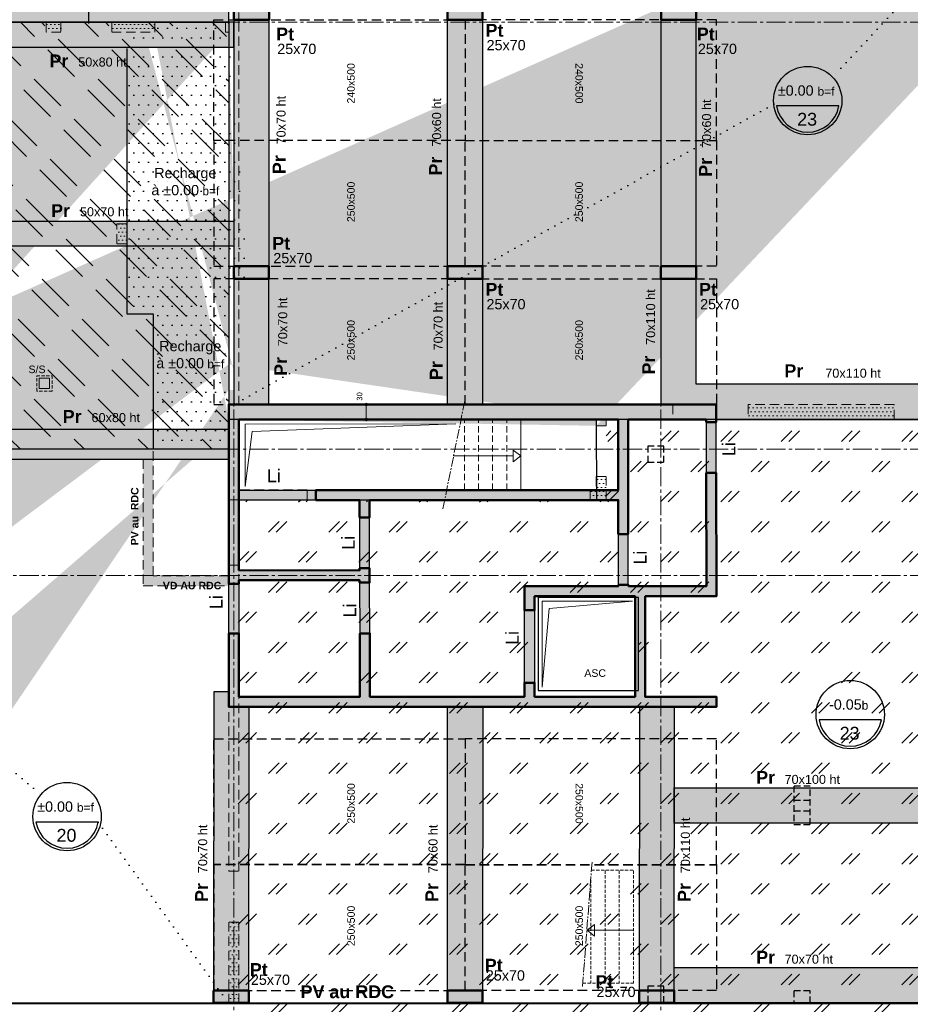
# Model space of a CAD drawing. Header units: millimetres. Extents: x -6159 to 201309, y -25780 to 10326.
# Tile 30 of 128: x 23040 to 24812, y -9084 to -7126. Entities that reach past the tile are written whole.
import ezdxf

# ---------------------------------------------------------------- set-up
doc = ezdxf.new("R2010")
doc.units = ezdxf.units.MM
doc.header["$PDMODE"] = 34
doc.header["$PDSIZE"] = 5
for name, pattern in [('Axes', [28.575, 19.05, -3.175, 3.175, -3.175]), ('CACHE', [9.525, 6.35, -3.175]), ('CACHEX2', [19.05, 12.7, -6.35]), ('Caché', [9.525, 6.35, -3.175]), ('Pointillés', [3, 0, -3])]:
    doc.linetypes.add(name, pattern=pattern)
doc.layers.get('DEFPOINTS').update_dxf_attribs({"color": 251})
for name, color, linetype, lineweight in [('A-Kube-Axes', 6, 'Axes', 18), ('A-Kube-Cotations', 7, 'Continuous', 9), ('A-Kube-Divers', 2, 'Continuous', 20), ('A-Kube-Textes', 3, 'Continuous', 30), ('K_5_D- Dalle', 6, 'Continuous', 25), ('K_5_E- Escalier', 7, 'Continuous', 18), ('K_8_B - Poteau CB', 23, 'Continuous', 30), ('S-Kube-Hachure-Impact', 4, 'Caché', 20), ('S-Kube-Structure vue', 3, 'Continuous', 25), ('S-Kube-Stucture coupée', 1, 'Continuous', 50)]:
    doc.layers.add(name, color=color, linetype=linetype, lineweight=lineweight)
doc.layers.add('C-Kube-trait gris', color=8, linetype='Continuous')
doc.layers.add('S_Kube-Pochage décaissé', color=254, linetype='Continuous')
doc.layers.add('S-Kube-Pochage coupé', color=252, linetype='Continuous', transparency=0.5)
doc.layers.add('S-Kube-Pochage vu', color=254, linetype='Continuous', transparency=0.5)
doc.styles.add('Arial', font='arial.ttf')
doc.styles.add('Arial-Creux', font='swissbo.ttf')
doc.dimstyles.new('50e', dxfattribs={"dimscale": 5, "dimtxt": 2.2, "dimasz": 0.15, "dimexe": 3, "dimexo": 3, "dimgap": 1, "dimtad": 1, "dimrnd": 0.5, "dimzin": 12, "dimdsep": 46, "dimtxsty": 'Arial', "dimblk1": 'ROND30', "dimblk2": 'ROND30', "dimsah": 1, "dimcen": 1.5, "dimclrd": 256, "dimclre": 256, "dimclrt": 256, "dimadec": 3, "dimazin": 3, "dimtfac": 1, "dimtmove": 0, "dimatfit": 0, "dimldrblk": 'ROND30', "dimfxl": 1, "dimtolj": 1, "dimtzin": 4, "dimlwd": -1, "dimlwe": -1, "dimarcsym": 0})

# ---------------------------------------------------------------- blocks, each defined once
blk = doc.blocks.new('240014 - AXES S-2  S-1')
at = {"layer": 'A-Kube-Axes', "ltscale": 2}
for points in [[(23465.8, -4701.1), (23465.8, -12920.9)], [(24315.9, -4701.1), (24315.9, -12922.7)], [(20411, -7130.9), (26176.2, -7130.9)], [(20411, -7980.4), (26176.2, -7980.4)], [(20411, -8231.4), (26176.2, -8231.4)], [(20411, -9080.9), (26176.2, -9080.9)]]:
    blk.add_lwpolyline(points, dxfattribs=at)
blk = doc.blocks.new('*U3')
at = {"layer": 'A-Kube-Textes'}
blk.add_line((36.5, -6.3), (-36.5, -6.3), dxfattribs=at)
blk.add_circle((0, 0), 40, dxfattribs=at)
blk.add_arc((0, 0), 37, 189.8569, 350.1431, dxfattribs=at)
blk = doc.blocks.new('ROND30')
blk.add_line((0, 0), (21.6, 0))
for radius in [3.28, 2.67, 2.07, 1.62, 1.02, 0.412]:
    blk.add_circle((0, 0), radius)
blk = doc.blocks.new('*D216')
at = {"layer": 'A-Kube-Cotations', "transparency": 16777216}
for p, q in [((23724.7, -7891.3), (23744.7, -7891.3)), ((23729.7, -7890.6), (23729.7, -7889.8)), ((23729.7, -7891.3), (23729.7, -7921.1)), ((23724.7, -7921.1), (23744.7, -7921.1)), ((23729.7, -7921.8), (23729.7, -7922.6))]:
    blk.add_line(p, q, dxfattribs=at)
at = {"layer": 'DEFPOINTS', "color": 0, "transparency": 16777216}
for p in [(23475.9, -7891.3), (23514.5, -7921.1), (23729.7, -7921.1)]:
    blk.add_point(p, dxfattribs=at)
at = {"layer": 'A-Kube-Cotations', "transparency": 16777216, "xscale": 0.75, "yscale": 0.75, "zscale": 0.75}
for p, rotation in [((23729.7, -7891.3), 270), ((23729.7, -7921.1), 90)]:
    blk.add_blockref('ROND30', p, dxfattribs=dict(at, rotation=rotation))
at = {"layer": 'A-Kube-Cotations', "transparency": 16777216, "insert": (23716.3, -7875.3), "char_height": 11, "attachment_point": 5, "rotation": 90, "style": 'Arial'}
blk.add_mtext('\\A1;30', dxfattribs=at)
blk = doc.blocks.new('A$Ce63e73eb')
h = blk.add_hatch()
h.set_pattern_fill('DOTS', color=256, scale=5)
h.paths.add_polyline_path([(0, -1950), (0, -1913.1), (20, -1913.1), (20, -1950)], flags=0)
h.paths.add_polyline_path([(2352, 1527.1), (2392, 1527.1), (2392, 1572.1), (2352, 1572.1)], flags=16)
h.paths.add_polyline_path([(342.5, -899.5), (342.5, -849.5), (322.5, -849.5), (322.5, -899.5)], flags=16)
h.paths.add_polyline_path([(502, -899.5), (502, -849.5), (482, -849.5), (482, -899.5)], flags=16)
h.paths.add_polyline_path([(322.5, -440), (342.5, -440), (342.5, -400), (322.5, -400)], flags=16)
h.paths.add_polyline_path([(666.6, -440), (686.6, -440), (686.6, -400), (666.6, -400)], flags=16)
edge = h.paths.add_edge_path()
edge.add_line((4284, 568.5), (4284, 533.5))
edge.add_line((4284, 568.5), (4347.1, 568.5))
edge.add_line((4284, 533.5), (4347.1, 533.5))
edge.add_line((3083, -802.6), (3103, -802.6))
edge.add_line((3103, -802.6), (3103, -790.2))
edge.add_line((3083, -790.2), (3083, -802.6))
edge.add_line((2352, -790.2), (2352, -949.9))
edge.add_line((2352, -949.9), (2508.1, -949.9))
edge.add_line((2508.1, -949.9), (2508.1, -929.9))
edge.add_line((2508.1, -929.9), (2372, -929.9))
edge.add_line((2372, -929.9), (2372, -790.2))
edge.add_line((20, -2828.5), (0, -2828.5))
edge.add_line((0, -2428.5), (20, -2428.5))
edge.add_line((20, -3046.2), (581.9, -3332.2))
edge.add_line((581.9, -3332.2), (572.8, -3350.1))
edge.add_line((1491.6, -1950), (1491.6, -1930))
edge.add_line((1491.6, -1930), (1192.7, -1930))
edge.add_line((1192.7, -1930), (1192.7, -1855))
edge.add_line((1192.7, -1855), (1172.7, -1855))
edge.add_line((1172.7, -1855), (1172.7, -1930))
edge.add_line((1172.7, -1930), (482, -1930))
edge.add_line((482, -1930), (482, -1950))
edge.add_line((482, -1950), (1492.9, -1950))
edge.add_line((1172.7, -1320.6), (1192.7, -1320.6))
edge.add_line((1192.7, -869.4), (1192.7, -1320.6))
edge.add_line((4347.1, 533.5), (4367.1, 533.5))
edge.add_line((4367.1, 533.5), (4367.1, 568.5))
edge.add_line((4367.1, 568.5), (4367.1, 568.5))
edge.add_line((4367.1, 568.5), (4367.1, 734.2))
edge.add_line((4367.1, 734.2), (3301.1, 734.3))
edge.add_line((3301.1, 734.3), (3301.1, 568.6))
edge.add_line((3301.1, 568.6), (2821.9, 568.5))
edge.add_line((2821.9, 568.5), (2821.9, 1572.1))
edge.add_line((2821.9, 1572.1), (2352, 1572.1))
edge.add_line((2372, 0.1), (2372, 533.5))
edge.add_line((2372, 533.5), (3321.1, 533.5))
edge.add_line((3321.1, 533.5), (3321.1, 714.3))
edge.add_line((3321.1, 714.3), (4347.1, 714.3))
edge.add_line((4347.1, 714.3), (4347.1, 568.5))
edge.add_line((20, -2428.5), (20, -1953))
edge.add_line((20, -1953), (0, -1953))
edge.add_line((0, -1953), (0, -2428.5))
edge.add_line((0, -3058.5), (0, -2828.5))
edge.add_line((20, -3046.2), (20, -2828.5))
edge.add_line((1172.7, -869.4), (1172.7, -1320.6))
edge.add_line((2352, -19.9), (2345.4, -19.9))
edge.add_line((2345.4, -19.9), (2345.4, 0.1))
edge.add_line((2345.4, 0.1), (2352, 0.1))
edge.add_line((2352, 0.1), (2352, 870.8))
edge.add_line((2352, 870.8), (2372, 870.8))
edge.add_line((2372, 1010.8), (2352, 1010.8))
edge.add_line((2352, 1010.8), (2352, 1318.7))
edge.add_line((2352, 1318.7), (2372, 1318.7))
edge.add_line((2352, 1458.7), (2372, 1458.7))
edge.add_line((2372, 1244.5), (2801.9, 1244.5))
edge.add_line((2801.9, 1244.5), (2801.9, 1552.1))
edge.add_line((2801.9, 1552.1), (2392, 1552.1))
edge.add_line((2372, 870.8), (2372, 568.5))
edge.add_line((2372, 568.5), (2801.9, 568.5))
edge.add_line((2801.9, 568.5), (2801.9, 1224.5))
edge.add_line((2801.9, 1224.5), (2372, 1224.5))
edge.add_line((2372, 1224.5), (2372, 1010.8))
edge.add_line((2372, 1318.7), (2372, 1244.5))
edge.add_line((2372, 1527.1), (2372, 1458.7))
edge.add_line((2352, 1572.1), (2352, 1458.7))
edge.add_line((0, -3058.5), (572.8, -3350))
edge.add_line((2352, -731.2), (2352, -731.2))
edge.add_line((2372, -731.2), (2372, -731.2))
edge.add_line((2180, 0), (2180, 0))
edge.add_line((2200, 0), (2200, 0))
edge.add_line((2352, -790.2), (2352, -760.2))
edge.add_line((2352, -760.2), (2352, -760.2))
edge.add_line((2352, -760.2), (2352, -19.9))
edge.add_line((2372, -725), (2372, -725))
edge.add_line((2352, -790.2), (2352, -790.2))
edge.add_line((3083, -790.2), (2372, -790.2))
edge.add_line((2372, 0.1), (2372, 0.1))
edge.add_line((2372, 0.1), (2372, -760.2))
edge.add_line((2372, -760.2), (3235.3, -760.2))
edge.add_line((3235.3, -760.2), (3235.3, -790.2))
edge.add_line((3235.3, -790.2), (3103, -790.2))
edge.add_line((2351.9, -680.2), (2352, -680.2))
h = blk.add_hatch()
h.set_pattern_fill('DOTS', color=256, scale=5)
h.paths.add_polyline_path([(2018.3, 0.1), (2018.3, -19.9), (1989.2, -20), (1989.2, 0)], flags=17)
h = blk.add_hatch()
h.set_pattern_fill('DOTS', color=256, scale=5)
h.paths.add_polyline_path([(2119.3, -19.9), (2205.4, -20), (2205.4, 0), (2119.3, 0)], flags=17)
h = blk.add_hatch()
h.set_pattern_fill('DOTS', color=256, scale=5)
h.paths.add_polyline_path([(2149.3, -440.8), (2129.3, -440.8), (2129.3, -400.8), (2149.3, -400.8)], flags=17)
h = blk.add_hatch()
h.set_pattern_fill('DOTS', color=256, scale=5)
h.paths.add_polyline_path([(3675.9, -790.2), (3675.9, -760.2), (3385.2, -760.2), (3385.2, -790.2)], flags=17)
h = blk.add_hatch()
h.set_pattern_fill('DOTS', color=256, scale=5)
h.paths.add_polyline_path([(2202, -1101), (2202, -849.4), (1792.7, -849.4), (1792.7, -869.4), (2182, -869.4), (2182, -1121), (2352, -1121), (2352, -1200.4), (2352, -1688.2), (2372, -1688.2), (2372, -1079.9), (2352, -1079.9), (2352, -1101)], flags=17)
h = blk.add_hatch()
h.set_pattern_fill('DOTS', color=256, scale=5)
h.paths.add_polyline_path([(3083, -903.6), (3103, -903.6), (3103, -949.9), (3071.3, -949.9), (3071.3, -929.9), (3083, -929.9)], flags=17)
h = blk.add_hatch()
h.set_pattern_fill('DOTS', color=256, scale=5)
h.paths.add_polyline_path([(2372, -1950), (2372, -1789.2), (2352, -1789.2), (2352, -1950)], flags=17)
at = {"ltscale": 3}
for points in [[(2352, -19.9), (2345.4, -19.9), (2345.4, 0.1), (2352, 0.1), (2352, 870.8), (2372, 870.8)], [(2372, 0.1), (2372, 533.5), (3321.1, 533.5), (3321.1, 714.3), (4347.1, 714.3), (4347.1, 568.5)], [(2180, 0), (2180, 0)], [(2200, 0), (2200, 0)], [(2372, 0.1), (2372, 0.1), (2372, -760.2), (3235.3, -760.2), (3235.3, -790.2), (3103, -790.2)], [(2352, -790.2), (2352, -760.2), (2352, -760.2), (2352, -19.9)], [(2351.9, -680.2), (2352, -680.2)], [(2352, -731.2), (2352, -731.2)], [(2372, -725), (2372, -725)], [(2372, -731.2), (2372, -731.2)], [(2352, -790.2), (2352, -790.2)], [(2352, -790.2), (2352, -949.9), (2508.1, -949.9), (2508.1, -929.9), (2372, -929.9), (2372, -790.2)], [(3083, -790.2), (2372, -790.2)], [(3083, -790.2), (3083, -802.6)], [(3083, -802.6), (3103, -802.6)], [(3103, -802.6), (3103, -790.2)], [(3083, -903.6), (3083, -929.9), (3071.3, -929.9), (3071.3, -949.9), (3103, -949.9), (3103, -903.6)], [(3083, -903.6), (3103, -903.6)]]:
    blk.add_lwpolyline(points, dxfattribs=at)
for points in [[(2018.3, 0.1), (2018.3, -19.9), (1989.2, -20), (1989.2, 0)], [(2119.3, -19.9), (2205.4, -20), (2205.4, 0), (2119.3, 0)], [(2352, 0.1), (2352, 0.1)], [(2352, 0.1), (2352, 0.1)], [(2149.3, -440.8), (2129.3, -440.8), (2129.3, -400.8), (2149.3, -400.8)], [(3675.9, -790.2), (3675.9, -760.2), (3385.2, -760.2), (3385.2, -790.2)], [(2352, -765.1), (2352, -765.1)], [(2202, -1101), (2202, -849.4), (1792.7, -849.4), (1792.7, -869.4), (2182, -869.4), (2182, -1121), (2352, -1121), (2352, -1200.4), (2352, -1688.2), (2372, -1688.2), (2372, -1079.9), (2352, -1079.9), (2352, -1101)], [(2372, -1950), (2372, -1789.2), (2352, -1789.2), (2352, -1950)]]:
    blk.add_lwpolyline(points, close=True, dxfattribs=at)

msp = doc.modelspace()

# ---------------------------------------------------------------- hatches: boundary and pattern name
at = {"layer": 'C-Kube-trait gris'}
h = msp.add_hatch(dxfattribs=at)
h.set_pattern_fill('ZIGZAG', color=256, scale=50)
h.set_pattern_definition([(0, (0, 0), (158.75, 158.75), [158.75, -158.75]), (90, (158.75, 0), (-158.75, 158.75), [158.75, -158.75])])
h.paths.add_polyline_path([(21848.758, -6103.982), (21925.883, -6360.971)], flags=16)
h.paths.add_polyline_path([(22145.755, -6112.702), (21945.883, -6123.982), (21945.78, -6355.982), (22145.755, -6347.713)], flags=16)
h.paths.add_polyline_path([(21971.614, -6142.444), (21958.148, -6324.203), (21957.343, -6128.194), (22097.812, -6128.194)], flags=0)
h.paths.add_polyline_path([(22354.883, -6103.982), (22125.883, -6103.982), (22125.883, -6355.982), (22354.883, -6355.982)], flags=16)
h.paths.add_polyline_path([(22176.689, -6142.254), (22145.772, -6351.543), (22145.772, -6131.876), (22318.677, -6128.956)], flags=0)
h.paths.add_polyline_path([(23455.889, -5064.182), (21489.226, -5064.182), (21065.883, -5462.77), (21065.883, -5466.182), (20925.883, -5466.182), (20925.883, -7133.982), (23455.889, -7133.982)])
h = msp.add_hatch(dxfattribs=at)
h.set_pattern_fill('GEOL3', color=256, scale=300, pattern_type=2)
h.set_pattern_definition([(135, (0, 0), (-127.27922, 8e-15), [75, -37.5]), (135, (21, 21), (-127.27922, 8e-15), [75, -37.5])])
h.paths.add_polyline_path([(23455.883, -7130.872), (21103.889, -7133.771), (21103.889, -7571.594), (21426.389, -7571.594), (21426.389, -8251.556), (21103.889, -8251.556), (21103.883, -8242.861), (21103.889, -9053.276), (21123.912, -9053.276), (21123.9, -9090.226), (21153.889, -9090.267), (21585.9, -9090.226), (21585.9, -9070.23), (22276.599, -9070.233), (22276.599, -7980.372), (23455.883, -7980.372)])
at = {"layer": 'C-Kube-trait gris', "linetype": 'CACHEX2'}
h = msp.add_hatch(dxfattribs=at)
h.set_pattern_fill('DOTS', color=256, scale=12)
h.set_pattern_definition([(0, (998.06, 3201.107), (9.525, 19.05), [0, -19.05])])
h.paths.add_polyline_path([(23455.883, -7158.982), (23425.883, -7133.735), (23309.306, -7133.738), (23309.306, -7150.831), (23253.229, -7150.763), (23253.228, -7711.054), (23305.9, -7711.054), (23305.902, -7980.209), (23455.883, -7980.397), (23455.883, -7658.982), (23336.335, -7593.983), (23455.883, -7658.982), (23474.899, -7663.99), (23474.674, -7641.933), (23494.904, -7641.933)])
at = {"layer": 'C-Kube-trait gris'}
h = msp.add_hatch(dxfattribs=at)
h.set_pattern_fill('MARBLE', color=256, scale=150, pattern_type=2)
h.set_pattern_definition([(45, (15, 15), (-60, 60), [30, -54.85281]), (45, (30, 15), (-60, 60), [30, -54.85281])])
h.paths.add_polyline_path([(25443.018, -7925.158), (24206.934, -7921.282), (24205.633, -8080.95), (23625.755, -8083.463), (23625.755, -8080.71), (23455.889, -8081.188), (23455.883, -8000.25), (23455.883, -9515.798), (24282.599, -9515.798), (24342.389, -9515.798), (24342.389, -9510.771), (25445.889, -9510.771)])
h.paths.add_polyline_path([(24270.989, -8462.524), (24070.983, -8462.524), (24070.983, -8277.524), (24270.989, -8277.524)], flags=16)
h.paths.add_polyline_path([(24132.441, -9265.725), (24132.441, -9219.017), (24098.439, -9219.017), (24098.439, -9265.725)], flags=16)
h.paths.add_polyline_path([(24132.441, -9515.725), (24132.441, -9469.017), (24098.439, -9469.017), (24098.439, -9515.725)], flags=16)
h.paths.add_polyline_path([(25152.605, -9296.289), (25199.314, -9296.289), (25199.314, -9262.287), (25152.605, -9262.287)], flags=16)
h.paths.add_polyline_path([(25080.724, -9265.925), (25080.724, -9219.216), (25046.722, -9219.216), (25046.722, -9265.925)], flags=16)
h.paths.add_polyline_path([(25189.105, -7903.339), (25189.105, -7856.631), (25155.104, -7856.631), (25155.104, -7903.339)])
h.paths.add_polyline_path([(25189.105, -8153.462), (25189.105, -8106.753), (25155.104, -8106.753), (25155.104, -8153.462)], flags=16)
at = {"layer": 'S-Kube-Pochage coupé'}
h = msp.add_hatch(color=256, dxfattribs=at)
h.dxf.hatch_style = 1
h.paths.add_polyline_path([(23536.12, -7101.585), (23466.12, -7101.585), (23466.12, -7126.585), (23536.12, -7126.585)])
h = msp.add_hatch(color=256, dxfattribs=at)
h.dxf.hatch_style = 1
h.paths.add_polyline_path([(23961.12, -7101.585), (23891.12, -7101.585), (23891.12, -7126.585), (23961.12, -7126.585)])
h = msp.add_hatch(color=256, dxfattribs=at)
h.dxf.hatch_style = 1
h.paths.add_polyline_path([(24386.12, -7101.585), (24316.12, -7101.585), (24316.12, -7126.585), (24386.12, -7126.585)])
h = msp.add_hatch(color=256, dxfattribs=at)
h.dxf.hatch_style = 1
h.paths.add_polyline_path([(23535.883, -7616.585), (23465.883, -7616.585), (23465.883, -7641.585), (23535.883, -7641.585)])
h = msp.add_hatch(color=256, dxfattribs=at)
h.dxf.hatch_style = 1
h.paths.add_polyline_path([(23960.883, -7616.585), (23890.883, -7616.585), (23890.883, -7641.585), (23960.883, -7641.585)])
h = msp.add_hatch(color=256, dxfattribs=at)
h.dxf.hatch_style = 1
h.paths.add_polyline_path([(24385.883, -7616.585), (24315.883, -7616.585), (24315.883, -7641.585), (24385.883, -7641.585)])
h = msp.add_hatch(color=256, dxfattribs=at)
h.dxf.hatch_style = 1
h.paths.add_polyline_path([(24250.843, -7921.277), (24405.843, -7921.277), (24405.843, -7926.277), (24425.843, -7926.277), (24425.843, -7891.277), (23940.863, -7891.277), (23455.883, -7891.277), (23455.845, -8247.882), (23475.845, -8247.882), (23475.883, -8240.863), (23716.343, -8240.863), (23716.343, -8245.282), (23736.343, -8245.282), (23736.343, -8216.935), (23716.343, -8216.935), (23716.337, -8221.167), (23475.878, -8221.167), (23475.883, -8006.071), (23475.883, -7921.277), (24230.843, -7921.277), (24230.843, -8061.47), (23629.483, -8061.47), (23629.483, -8081.47), (23716.343, -8081.47), (23716.343, -8115.935), (23736.343, -8115.935), (23736.343, -8081.47), (24230.843, -8081.47), (24230.843, -8148.771), (24250.843, -8148.771)])
h = msp.add_hatch(color=256, dxfattribs=at)
h.dxf.hatch_style = 1
h.paths.add_polyline_path([(24426.295, -8027.277), (24406.295, -8027.277), (24406.295, -8252.471), (24284.295, -8252.471), (24251.295, -8252.471), (24251.295, -8249.771), (24231.295, -8249.771), (24231.295, -8252.471), (24044.295, -8252.471), (24044.295, -8300.471), (24064.295, -8300.471), (24064.295, -8272.471), (24264.295, -8272.471), (24264.295, -8472.471), (24064.295, -8472.471), (24064.295, -8444.471), (24044.295, -8444.471), (24044.295, -8472.471), (23736.795, -8472.471), (23736.795, -8346.582), (23716.795, -8346.582), (23716.795, -8472.471), (23476.335, -8472.471), (23476.335, -8346.582), (23456.335, -8346.582), (23456.335, -8492.471), (24426.295, -8492.471), (24426.295, -8472.471), (24284.295, -8472.471), (24284.295, -8272.471), (24426.295, -8272.471)])
h = msp.add_hatch(color=256, dxfattribs=at)
h.dxf.hatch_style = 1
h.paths.add_polyline_path([(23495.883, -9056.05), (23425.883, -9056.05), (23425.883, -9081.05), (23495.883, -9081.05)])
h = msp.add_hatch(color=256, dxfattribs=at)
h.dxf.hatch_style = 1
h.paths.add_polyline_path([(23960.883, -9056.05), (23890.883, -9056.05), (23890.883, -9081.05), (23960.883, -9081.05)])
h = msp.add_hatch(color=256, dxfattribs=at)
h.dxf.hatch_style = 1
h.paths.add_polyline_path([(24342.389, -9056.05), (24272.389, -9056.05), (24272.389, -9081.05), (24342.389, -9081.05)])
at = {"layer": 'S-Kube-Pochage vu'}
h = msp.add_hatch(color=256, dxfattribs=at)
h.dxf.hatch_style = 1
h.paths.add_polyline_path([(21103.803, -7660.971), (21153.803, -7660.971), (21153.889, -7181.033), (21355.883, -7181.033), (21355.883, -7660.971), (21425.883, -7660.971), (21425.883, -7181.033), (21925.883, -7181.033), (21925.883, -7660.881), (21995.883, -7660.881), (21995.883, -7181.033), (22390.883, -7181.033), (22390.883, -7660.971), (22460.883, -7660.971), (22460.883, -7181.033), (22855.883, -7181.033), (22855.883, -7660.971), (22925.883, -7660.971), (22925.883, -7181.033), (23465.883, -7181.033), (23465.883, -7131.033), (22925.883, -7131.033), (22925.883, -7161.182), (22855.883, -7161.182), (22855.883, -7131.182), (22460.883, -7131.182), (22460.883, -7161.182), (22390.883, -7161.182), (22390.883, -7131.033), (21995.883, -7131.033), (21995.883, -7161.182), (21925.883, -7161.182), (21925.883, -7131.182), (21425.883, -7130.971), (21425.883, -7160.971), (21355.883, -7160.971), (21355.883, -7131.033), (21153.883, -7131.033), (21153.883, -7156.033), (21103.883, -7156.033)])
h = msp.add_hatch(color=256, dxfattribs=at)
h.dxf.hatch_style = 1
h.paths.add_polyline_path([(23536.12, -7126.585), (23465.883, -7126.585), (23465.883, -7616.585), (23536.12, -7616.585)])
h = msp.add_hatch(color=256, dxfattribs=at)
h.dxf.hatch_style = 1
h.paths.add_polyline_path([(23960.883, -7616.585), (23891.12, -7616.585), (23891.12, -7126.585), (23960.883, -7126.585)])
h = msp.add_hatch(color=256, dxfattribs=at)
h.dxf.hatch_style = 1
h.paths.add_polyline_path([(24386.12, -7126.585), (24315.883, -7126.585), (24315.883, -7616.585), (24386.12, -7616.585)])
h = msp.add_hatch(color=256, dxfattribs=at)
h.dxf.hatch_style = 1
h.paths.add_polyline_path([(23465.883, -7576.594), (22925.883, -7576.594), (22925.883, -7526.594), (23465.883, -7526.594)])
h = msp.add_hatch(color=256, dxfattribs=at)
h.dxf.hatch_style = 1
h.paths.add_polyline_path([(23535.883, -7641.585), (23465.883, -7641.585), (23465.883, -7891.277), (23535.883, -7891.277)])
h = msp.add_hatch(color=256, dxfattribs=at)
h.dxf.hatch_style = 1
h.paths.add_polyline_path([(23960.883, -7891.277), (23890.883, -7891.277), (23890.883, -7641.585), (23960.883, -7641.585)])
h = msp.add_hatch(color=256, dxfattribs=at)
h.dxf.hatch_style = 1
h.paths.add_polyline_path([(24385.883, -7641.585), (24315.883, -7641.585), (24315.883, -7891.277), (24425.843, -7891.277), (24425.843, -7921.08), (24925.883, -7921.08), (24925.883, -8261.171), (24995.883, -8261.171), (24995.883, -7761.171), (24925.883, -7761.171), (24925.884, -7851.08), (24385.883, -7851.081)])
h = msp.add_hatch(color=256, dxfattribs=at)
h.dxf.hatch_style = 1
h.paths.add_polyline_path([(24425.843, -7926.277), (24405.843, -7926.277), (24405.843, -8027.277), (24425.843, -8027.277)])
h = msp.add_hatch(color=256, dxfattribs=at)
h.dxf.hatch_style = 1
h.paths.add_polyline_path([(23455.885, -8000.419), (22925.883, -8000.419), (22925.883, -7940.419), (23455.885, -7940.419)])
h = msp.add_hatch(color=256, dxfattribs=at)
h.dxf.hatch_style = 1
h.paths.add_polyline_path([(23629.483, -8081.47), (23475.883, -8081.47), (23475.883, -8061.47), (23629.483, -8061.47)])
h = msp.add_hatch(color=256, dxfattribs=at)
h.dxf.hatch_style = 1
h.paths.add_polyline_path([(23736.343, -8115.935), (23716.343, -8115.935), (23716.343, -8216.935), (23736.343, -8216.935)])
h = msp.add_hatch(color=256, dxfattribs=at)
h.dxf.hatch_style = 1
h.paths.add_polyline_path([(24250.843, -8148.771), (24230.843, -8148.771), (24230.843, -8249.771), (24250.843, -8249.771)])
h = msp.add_hatch(color=256, dxfattribs=at)
h.dxf.hatch_style = 1
h.paths.add_polyline_path([(23476.335, -8346.582), (23456.335, -8346.582), (23456.335, -8247.882), (23476.335, -8247.882)])
h = msp.add_hatch(color=256, dxfattribs=at)
h.dxf.hatch_style = 1
h.paths.add_polyline_path([(23716.795, -8346.582), (23736.795, -8346.582), (23736.343, -8245.282), (23716.343, -8245.282)])
h = msp.add_hatch(color=256, dxfattribs=at)
h.dxf.hatch_style = 1
h.paths.add_polyline_path([(24064.295, -8444.471), (24044.295, -8444.471), (24044.295, -8300.471), (24064.295, -8300.471)])
h = msp.add_hatch(color=256, dxfattribs=at)
h.dxf.hatch_style = 1
h.paths.add_polyline_path([(23456.335, -8462.471), (23426.335, -8462.471), (23425.883, -9056.05), (23495.883, -9056.05), (23495.877, -8492.471), (23455.877, -8492.471)])
h = msp.add_hatch(color=256, dxfattribs=at)
h.dxf.hatch_style = 1
h.paths.add_polyline_path([(23891.335, -8492.471), (23961.335, -8492.471), (23960.883, -9056.05), (23890.883, -9056.05)])
h = msp.add_hatch(color=256, dxfattribs=at)
h.dxf.hatch_style = 1
h.paths.add_polyline_path([(24272.389, -9056.05), (24342.389, -9056.05), (24342.389, -8492.471), (24272.389, -8492.471)])
h = msp.add_hatch(color=256, dxfattribs=at)
h.dxf.hatch_style = 1
h.paths.add_polyline_path([(24342.389, -8653.406), (24925.883, -8653.406), (24925.883, -8723.406), (24342.389, -8723.406)])
h = msp.add_hatch(color=256, dxfattribs=at)
h.dxf.hatch_style = 1
h.paths.add_polyline_path([(24342.389, -9010.872), (24925.883, -9010.872), (24925.883, -9080.872), (24342.389, -9080.872)])

# ---------------------------------------------------------------- linework, layer by layer
at = {"layer": 'A-Kube-Divers', "linetype": 'Caché'}
msp.add_lwpolyline([(23074.055, -7834.114), (23104.503, -7834.114), (23104.503, -7864.562), (23074.055, -7864.562)], close=True, dxfattribs=at)
at = {"layer": 'A-Kube-Divers'}
msp.add_lwpolyline([(23079.055, -7839.114), (23099.503, -7839.114), (23099.503, -7859.562), (23079.055, -7859.562)], close=True, dxfattribs=at)
for points in [[(23907.736, -7929.599), (23488.37, -7930.431), (23488.37, -8054.283), (23502.641, -7944.68), (23907.736, -7929.599)], [(24259.22, -8282.433), (24079.229, -8282.433), (24079.229, -8453.014), (24093.5, -8296.683), (24259.22, -8282.433)]]:
    msp.add_lwpolyline(points, dxfattribs=at)
at = {"layer": 'A-Kube-Textes', "linetype": 'Pointillés', "ltscale": 5}
for points in [[(25425.883, -6416.786), (24657.159, -7240.38)], [(24540.078, -7294.246), (23465.883, -7891.277)], [(22295.735, -8000.471), (23082.475, -8666.726)], [(23196.339, -8721.439), (23455.883, -9082.05)]]:
    msp.add_lwpolyline(points, dxfattribs=at)
at = {"layer": 'A-Kube-Textes', "linetype": 'Axes', "ltscale": 3, "const_width": 2}
msp.add_lwpolyline([(20806.523, -9082.55), (26213.17, -9082.55)], dxfattribs=at)
at = {"layer": 'C-Kube-trait gris', "linetype": 'CACHE', "ltscale": 3}
for points in [[(23926.12, -7126.585), (23926.12, -7366.585), (23426.12, -7366.585), (23426.12, -7126.585)], [(23926.12, -7126.585), (23926.12, -7366.585), (24426.12, -7366.585), (24426.12, -7126.585)], [(23926.12, -7616.585), (23926.12, -7366.585), (23426.12, -7366.585), (23426.12, -7616.585)], [(23926.12, -7616.585), (23926.12, -7366.585), (24426.12, -7366.585), (24426.12, -7616.585)], [(23926.12, -7891.585), (23926.12, -7641.585), (23426.12, -7641.585), (23426.12, -7891.585)], [(23926.12, -7891.585), (23926.12, -7641.585), (24426.12, -7641.585), (24426.12, -7891.585)], [(23926.335, -8556.242), (23926.335, -8806.242), (23426.335, -8806.242), (23426.335, -8556.242)], [(23926.335, -8556.242), (23926.335, -8806.242), (24426.335, -8806.242), (24426.335, -8556.242)], [(23926.335, -9056.1), (23926.335, -8806.1), (23426.335, -8806.1), (23426.335, -9056.1)], [(23926.335, -9056.1), (23926.335, -8806.1), (24426.335, -8806.1), (24426.335, -9056.1)]]:
    msp.add_lwpolyline(points, close=True, dxfattribs=at)
at = {"layer": 'C-Kube-trait gris'}
msp.add_lwpolyline([(24271.441, -8275.224), (24071.435, -8275.224), (24071.435, -8460.224), (24271.441, -8460.224)], close=True, dxfattribs=at)
at = {"layer": 'K_5_D- Dalle'}
for points in [[(23455.883, -7133.734), (23455.889, -7133.734), (23455.889, -5094.182)], [(22925.883, -9081.05), (25445.889, -9081.05)]]:
    msp.add_lwpolyline(points, dxfattribs=at)
at = {"layer": 'K_5_E- Escalier', "linetype": 'Axes'}
for points in [[(23881.967, -8098.858), (23925.56, -7883.955)], [(24178.736, -8801.428), (24159.68, -9049.355)]]:
    msp.add_lwpolyline(points, dxfattribs=at)
at = {"layer": 'K_5_E- Escalier', "linetype": 'CACHEX2'}
for points in [[(23924.945, -8061.081), (23924.945, -7921.081)], [(23952.945, -8061.081), (23952.945, -7921.081)], [(23980.945, -8061.081), (23980.945, -7921.081)], [(24008.945, -8061.081), (24008.945, -7921.081)]]:
    msp.add_lwpolyline(points, dxfattribs=at)
at = {"layer": 'K_5_E- Escalier'}
for points in [[(24036.945, -8061.081), (24036.945, -7921.081)], [(23903.306, -7993.663), (24021.945, -7993.663), (24021.945, -7982.163), (24036.945, -7993.663), (24021.945, -8005.163), (24021.945, -7993.663)], [(24183.715, -8948.15), (24183.715, -8925.15), (24168.715, -8936.65), (24183.715, -8948.15)], [(24261.012, -8936.65), (24168.715, -8936.65)]]:
    msp.add_lwpolyline(points, dxfattribs=at)
at = {"layer": 'K_5_E- Escalier', "linetype": 'Caché'}
for points in [[(24177.562, -8817.267), (24261.411, -8817.267)], [(24204.587, -8817.814), (24204.587, -9041.554)], [(24233.008, -8817.814), (24233.008, -9041.554)], [(24261.411, -8817.814), (24261.411, -9041.554)], [(24176.166, -8836.109), (24176.166, -9041.554)], [(24160.258, -9041.554), (24261.411, -9041.554)]]:
    msp.add_lwpolyline(points, dxfattribs=at)
at = {"layer": 'K_8_B - Poteau CB', "linetype": 'CACHEX2'}
for points in [[(24321.389, -7974.071), (24289.389, -7974.071), (24289.389, -8006.071), (24321.389, -8006.071)], [(24289.389, -9080.05), (24321.389, -9080.05), (24321.389, -9048.05), (24289.389, -9048.05)], [(24580.389, -9081.05), (24612.389, -9081.05), (24612.389, -9057.05), (24580.389, -9057.05)]]:
    msp.add_lwpolyline(points, close=True, dxfattribs=at)
for points in [[(24612.532, -8650.212), (24580.389, -8650.107), (24580.389, -8726.6)], [(24612.389, -8726.6), (24612.389, -8650.211)], [(24580.389, -8677.682), (24612.389, -8677.682)], [(24580.389, -8699.13), (24612.389, -8699.13)], [(24580.389, -8726.6), (24612.389, -8726.6)]]:
    msp.add_lwpolyline(points, dxfattribs=at)
at = {"layer": 'S-Kube-Structure vue'}
msp.add_lwpolyline([(22925.883, -7181.033), (23465.883, -7181.033), (23465.883, -7131.033), (22925.883, -7131.033)], dxfattribs=at)
for points in [[(23536.12, -7126.585), (23465.883, -7126.585), (23465.883, -7616.585), (23536.12, -7616.585)], [(23960.883, -7616.585), (23891.12, -7616.585), (23891.12, -7126.585), (23960.883, -7126.585)], [(24386.12, -7126.585), (24315.883, -7126.585), (24315.883, -7616.585), (24386.12, -7616.585)], [(23465.883, -7576.594), (22925.883, -7576.594), (22925.883, -7526.594), (23465.883, -7526.594)], [(23535.883, -7641.585), (23465.883, -7641.585), (23465.883, -7891.277), (23535.883, -7891.277)], [(23960.883, -7891.277), (23890.883, -7891.277), (23890.883, -7641.585), (23960.883, -7641.585)], [(24385.883, -7641.585), (24315.883, -7641.585), (24315.883, -7891.277), (24425.843, -7891.277), (24425.843, -7921.08), (24925.883, -7921.08), (24925.883, -8261.171), (24995.883, -8261.171), (24995.883, -7761.171), (24925.883, -7761.171), (24925.884, -7851.08), (24385.883, -7851.081)], [(24425.843, -7926.277), (24405.843, -7926.277), (24405.843, -8027.277), (24425.843, -8027.277)], [(23455.885, -8000.419), (22925.883, -8000.419), (22925.883, -7940.419), (23455.885, -7940.419)], [(23629.483, -8081.47), (23475.883, -8081.47), (23475.883, -8061.47), (23629.483, -8061.47)], [(23736.343, -8115.935), (23716.343, -8115.935), (23716.343, -8216.935), (23736.343, -8216.935)], [(24250.843, -8148.771), (24230.843, -8148.771), (24230.843, -8249.771), (24250.843, -8249.771)], [(23476.335, -8346.582), (23456.335, -8346.582), (23455.883, -8247.882), (23475.883, -8247.882)], [(23716.795, -8346.582), (23736.795, -8346.582), (23736.343, -8245.282), (23716.343, -8245.282)], [(24064.295, -8444.471), (24044.295, -8444.471), (24044.295, -8300.471), (24064.295, -8300.471)], [(23456.335, -8462.471), (23426.335, -8462.471), (23425.883, -9056.05), (23495.883, -9056.05), (23496.335, -8492.471), (23456.335, -8492.471)], [(23891.335, -8492.471), (23961.335, -8492.471), (23960.883, -9056.05), (23890.883, -9056.05)], [(24272.389, -9056.05), (24342.389, -9056.05), (24342.841, -8492.471), (24272.841, -8492.471)], [(24342.389, -8653.406), (24925.883, -8653.406), (24925.883, -8723.406), (24342.389, -8723.406)], [(24342.389, -9010.872), (24925.883, -9010.872), (24925.883, -9080.872), (24342.389, -9080.872)]]:
    msp.add_lwpolyline(points, close=True, dxfattribs=at)
at = {"layer": 'S-Kube-Stucture coupée'}
for points in [[(23466.12, -7126.585), (23536.12, -7126.585), (23536.12, -7101.585), (23466.12, -7101.585)], [(23891.12, -7126.585), (23961.12, -7126.585), (23961.12, -7101.585), (23891.12, -7101.585)], [(24316.12, -7126.585), (24386.12, -7126.585), (24386.12, -7101.585), (24316.12, -7101.585)], [(23465.883, -7641.585), (23535.883, -7641.585), (23535.883, -7616.585), (23465.883, -7616.585)], [(23890.883, -7641.585), (23960.883, -7641.585), (23960.883, -7616.585), (23890.883, -7616.585)], [(24315.883, -7641.585), (24385.883, -7641.585), (24385.883, -7616.585), (24315.883, -7616.585)], [(23475.883, -8221.47), (23475.883, -7921.277), (24230.843, -7921.277), (24230.843, -8061.47), (23629.483, -8061.47), (23629.483, -8081.47), (23716.343, -8081.47), (23716.343, -8115.935), (23736.343, -8115.935), (23736.343, -8081.47), (24230.843, -8081.47), (24230.843, -8148.771), (24250.843, -8148.771), (24250.843, -7921.277), (24405.843, -7921.277), (24405.843, -7926.277), (24425.843, -7926.277), (24425.843, -7891.277), (23455.883, -7891.277), (23455.883, -8247.882), (23475.877, -8247.882), (23475.88, -8240.863), (23716.343, -8240.863), (23716.343, -8245.282), (23736.343, -8245.282), (23736.343, -8216.935), (23716.343, -8216.935), (23716.343, -8220.863)], [(23475.883, -7984.077), (23475.883, -7984.077)], [(24284.295, -8272.471), (24284.295, -8472.471), (24426.295, -8472.471), (24426.295, -8492.471), (23456.335, -8492.471), (23456.335, -8346.582), (23476.335, -8346.582), (23476.335, -8472.471), (23716.795, -8472.471), (23716.795, -8346.582), (23736.795, -8346.582), (23736.795, -8472.471), (24044.295, -8472.471), (24044.295, -8444.471), (24064.295, -8444.471), (24064.295, -8472.471), (24264.295, -8472.471), (24264.295, -8272.471), (24064.295, -8272.471), (24064.295, -8300.471), (24044.295, -8300.471), (24044.295, -8252.471), (24231.295, -8252.471), (24230.843, -8249.771), (24250.843, -8249.771), (24251.295, -8252.471), (24406.295, -8252.471), (24405.843, -8027.277), (24425.843, -8027.277), (24426.295, -8272.471)], [(23455.883, -8247.882), (23475.884, -8247.882)], [(23425.883, -9056.05), (23495.883, -9056.05), (23495.883, -9081.05), (23425.883, -9081.05)], [(23890.883, -9056.05), (23960.883, -9056.05), (23960.883, -9081.05), (23890.883, -9081.05)], [(24272.389, -9056.05), (24342.389, -9056.05), (24342.389, -9081.05), (24272.389, -9081.05)]]:
    msp.add_lwpolyline(points, close=True, dxfattribs=at)
at = {"layer": 'S_Kube-Pochage décaissé'}
for points in [[(21103.889, -9081.04), (21103.883, -8242.861), (21103.889, -8251.556), (21426.389, -8251.556), (21426.389, -7571.594), (21103.889, -7571.594), (21103.876, -7131.057), (23455.889, -7130.982), (23455.883, -7980.397), (22276.599, -7980.347), (22276.599, -9082.05), (21103.889, -9081.04)], [(23253.228, -7183.771), (23253.228, -7711.054), (23305.9, -7711.054), (23305.9, -7980.209)], [(22291.348, -10793.696), (22496.844, -10898.233), (22496.844, -10843.04), (22496.844, -10843.04), (22496.844, -10557.39), (24342.389, -10555.33), (24342.389, -9510.771), (25445.889, -9510.771), (25445.335, -7921.379), (24186.852, -7921.352), (24187.406, -8081.441), (23475.901, -8081.499), (23475.903, -7921.045), (23455.892, -7921.319), (23455.883, -7980.372), (22276.599, -7980.372), (22276.599, -9082.05), (21103.906, -9084.041), (21103.865, -10189.43), (21512.044, -10397.012), (21512.065, -10398.647), (22206.36, -10752.841), (22291.348, -10793.696)]]:
    msp.add_lwpolyline(points, dxfattribs=at)

# ---------------------------------------------------------------- block references
at = {"linetype": 'Continuous', "xscale": 1.7, "yscale": 1.7, "zscale": 1.7}
for p in [(24607.696, -7287.042), (24692.308, -8507.697), (23134.368, -8710.671)]:
    msp.add_blockref('*U3', p, dxfattribs=at)
at = {"layer": 'A-Kube-Axes'}
msp.add_blockref('240014 - AXES S-2  S-1', (0, 0), dxfattribs=at)
at = {"layer": 'S-Kube-Hachure-Impact'}
msp.add_blockref('A$Ce63e73eb', (21103.883, -7131.033), dxfattribs=at)

# ---------------------------------------------------------------- texts
at = {"layer": 'A-Kube-Divers', "insert": (23057.709, -7813.913), "char_height": 15, "attachment_point": 1, "style": 'Arial'}
msp.add_mtext_dynamic_manual_height_columns('S/S', width=54.71166, gutter_width=75, heights=[0], dxfattribs=at)
at = {"layer": 'A-Kube-Textes', "style": 'Arial'}
for s, insert, char_height, attachment_point in [('{\\fArial|b1|i0|c0|p34;Pt}', (23585.991, -7154.951), 25.5, 6), ('{\\fArial|b1|i0|c0|p34;Pt}', (24002.426, -7147.467), 25.5, 6), ('{\\fArial|b1|i0|c0|p34;Pt}', (24422.713, -7154.839), 25.5, 6), ('25x70', (23968.993, -7176.962), 20.4, 4), ('25x70', (23552.557, -7184.446), 20.4, 4), ('25x70', (24389.28, -7184.334), 20.4, 4), ('{\\fArial|b1|i0|c0|p34;Pr}', (23136.856, -7208.182), 25.5, 6), ('50x80 ht', (23156.576, -7210.549), 18, 4), ('{\\H0.8x;%%P0.00 \\H0.83334x;b=f}', (24604.659, -7277.556), 25.5, 8), ('23', (24606.556, -7337.319), 25.5, 8), ('{\\H0.8x;Recharge \\Pà %%P0.00\\H0.83334x; b=f}', (23369.69, -7475.588), 25.5, 8), ('{\\fArial|b1|i0|c0|p34;Pr}', (23140.252, -7505.85), 25.5, 6), ('50x70 ht', (23159.972, -7508.216), 18, 4), ('{\\fArial|b1|i0|c0|p34;Pt}', (23578.143, -7570.897), 25.5, 6), ('25x70', (23544.71, -7600.392), 20.4, 4), ('{\\fArial|b1|i0|c0|p34;Pt}', (24002.189, -7662.467), 25.5, 6), ('{\\fArial|b1|i0|c0|p34;Pt}', (24427.189, -7662.467), 25.5, 6), ('25x70', (23968.756, -7691.962), 20.4, 4), ('25x70', (24393.756, -7691.962), 20.4, 4), ('{\\H0.8x;Recharge \\Pà %%P0.00\\H0.83334x; b=f}', (23379.47, -7819.659), 25.5, 8), ('{\\fArial|b1|i0|c0|p34;Pr}', (24598.876, -7824.241), 25.5, 6), ('{\\fArial|b1|i0|c0|p34;Pr}', (23163.337, -7915.069), 25.5, 6), ('60x80 ht', (23183.058, -7917.436), 18, 4), ('Li', (23559.645, -8033.086), 25.5, 6), ('{\\H0.8x;-0.05\\H0.83334x;b}', (24689.271, -8498.211), 25.5, 8), ('23', (24691.168, -8557.974), 25.5, 8), ('{\\fArial|b1|i0|c0|p34;Pr}', (24542.884, -8632.674), 25.5, 6), ('70x100 ht', (24561.634, -8636.739), 18, 4), ('{\\H0.8x;%%P0.00 \\H0.83334x;b=f}', (23131.331, -8701.185), 25.5, 8), ('20', (23133.228, -8760.948), 25.5, 8), ('{\\fArial|b1|i0|c0|p34;Pr}', (24542.884, -8990.14), 25.5, 6), ('70x70 ht', (24561.634, -8994.205), 18, 4), ('{\\fArial|b1|i0|c0|p34;Pt}', (23533.523, -9014.824), 25.5, 6), ('{\\fArial|b1|i0|c0|p34;Pt}', (24000.928, -9006.219), 25.5, 6), ('25x70', (23500.09, -9035.102), 20.4, 4), ('25x70', (23967.495, -9026.496), 20.4, 4), ('{\\fArial|b1|i0|c0|p34;Pt}', (24221.065, -9039.01), 25.5, 6), ('25x70', (24187.632, -9059.288), 20.4, 4)]:
    msp.add_mtext(s, dxfattribs=dict(at, insert=insert, char_height=char_height, attachment_point=attachment_point))
at = {"layer": 'A-Kube-Textes', "rotation": 90, "style": 'Arial'}
for s, insert, char_height, attachment_point in [('70x70 ht', (23560.231, -7374.293), 18, 4), ('{\\fArial|b1|i0|c0|p34;Pr}', (23556.197, -7395.72), 25.5, 6), ('{\\fArial|b1|i0|c0|p34;Pr}', (23867.27, -7398.426), 25.5, 6), ('{\\fArial|b1|i0|c0|p34;Pr}', (24404.301, -7400.979), 25.5, 6), ('70x110 ht', (24295.389, -7772.695), 18, 4), ('70x70 ht', (23563.465, -7775.403), 18, 4), ('70x70 ht', (23872.664, -7783.777), 18, 4), ('{\\fArial|b1|i0|c0|p34;Pr}', (23559.432, -7796.831), 25.5, 6), ('{\\fArial|b1|i0|c0|p34;Pr}', (23868.63, -7805.204), 25.5, 6), ('{\\fArial|b1|i0|c0|p34;Pr}', (24291.355, -7794.122), 25.5, 6), ('Li', (24450.954, -7966.369), 25.5, 6), ('Li', (23693.744, -8152.409), 25.5, 6), ('Li', (24274.417, -8181.926), 25.5, 6), ('Li', (23430.843, -8270.268), 25.5, 6), ('Li', (23696.838, -8286.763), 25.5, 6), ('Li', (24019.96, -8341.632), 25.5, 6), ('70x70 ht', (23404.239, -8823.09), 18, 4), ('70x60 ht', (23862.432, -8823.09), 18, 4), ('70x110 ht', (24364.465, -8823.09), 18, 4), ('{\\fArial|b1|i0|c0|p34;Pr}', (23401.873, -8842.81), 25.5, 6), ('{\\fArial|b1|i0|c0|p34;Pr}', (23860.066, -8842.81), 25.5, 6), ('{\\fArial|b1|i0|c0|p34;Pr}', (24362.099, -8842.81), 25.5, 6)]:
    msp.add_mtext(s, dxfattribs=dict(at, insert=insert, char_height=char_height, attachment_point=attachment_point))
at = {"layer": 'A-Kube-Textes', "rotation": 90}
for s, insert, char_height, width, attachment_point, style in [('70x60 ht ', (23869.636, -7378.706), 18, 241.13704, 4, 'Arial'), ('70x60 ht ', (24406.667, -7381.258), 18, 241.13704, 4, 'Arial'), ('PV au  RDC', (23269.032, -8055.987), 15, 873.1148, 6, 'Arial-Creux')]:
    msp.add_mtext(s, dxfattribs=dict(at, insert=insert, char_height=char_height, width=width, attachment_point=attachment_point, style=style))
at = {"layer": 'A-Kube-Textes'}
for s, insert, char_height, width, attachment_point, style in [('70x110 ht ', (24642.725, -7829.156), 18, 241.13704, 4, 'Arial'), ('VD AU RDC', (23441.214, -8251.424), 15, 873.1148, 6, 'Arial-Creux'), ('PV au RDC', (23784.902, -9059.011), 25.5, 227.33326, 6, 'Arial-Creux')]:
    msp.add_mtext(s, dxfattribs=dict(at, insert=insert, char_height=char_height, width=width, attachment_point=attachment_point, style=style))
at = {"layer": 'C-Kube-trait gris', "char_height": 15, "style": 'Arial'}
for s, insert, attachment_point, rotation in [('240x500', (23706.83, -7252.747), 8, 90), ('240x500', (24145.41, -7252.747), 8, 270), ('250x500', (23706.83, -7488.448), 8, 90), ('250x500', (24145.41, -7488.448), 2, 90), ('250x500', (23706.83, -7763.448), 8, 90), ('250x500', (24145.41, -7763.448), 2, 90), ('250x500', (23707.045, -8684.379), 8, 90), ('250x500', (24145.625, -8684.379), 8, 270), ('250x500', (23707.045, -8927.963), 8, 90), ('250x500', (24145.625, -8927.963), 2, 90)]:
    msp.add_mtext(s, dxfattribs=dict(at, insert=insert, attachment_point=attachment_point, rotation=rotation))
at = {"layer": 'S-Kube-Structure vue', "style": 'Arial'}
msp.add_text('ASC', height=15, dxfattribs=at).set_placement((24163.393, -8432.758))

# ---------------------------------------------------------------- dimensions: what is measured, and where the dimension line sits
at = {"layer": 'A-Kube-Cotations'}
dim = msp.add_linear_dim(base=(23729.726, -7921.081), p1=(23475.886, -7891.308), p2=(23514.474, -7921.081), angle=90, dimstyle='50e', override={"dimtmove": 2, "dimfxlon": 1}, dxfattribs=at)
dim.commit()
dim.dimension.update_dxf_attribs({"geometry": '*D216', "text_midpoint": (23716.317, -7875.336), "dimtype": 160})

doc.saveas('drawing.dxf')
